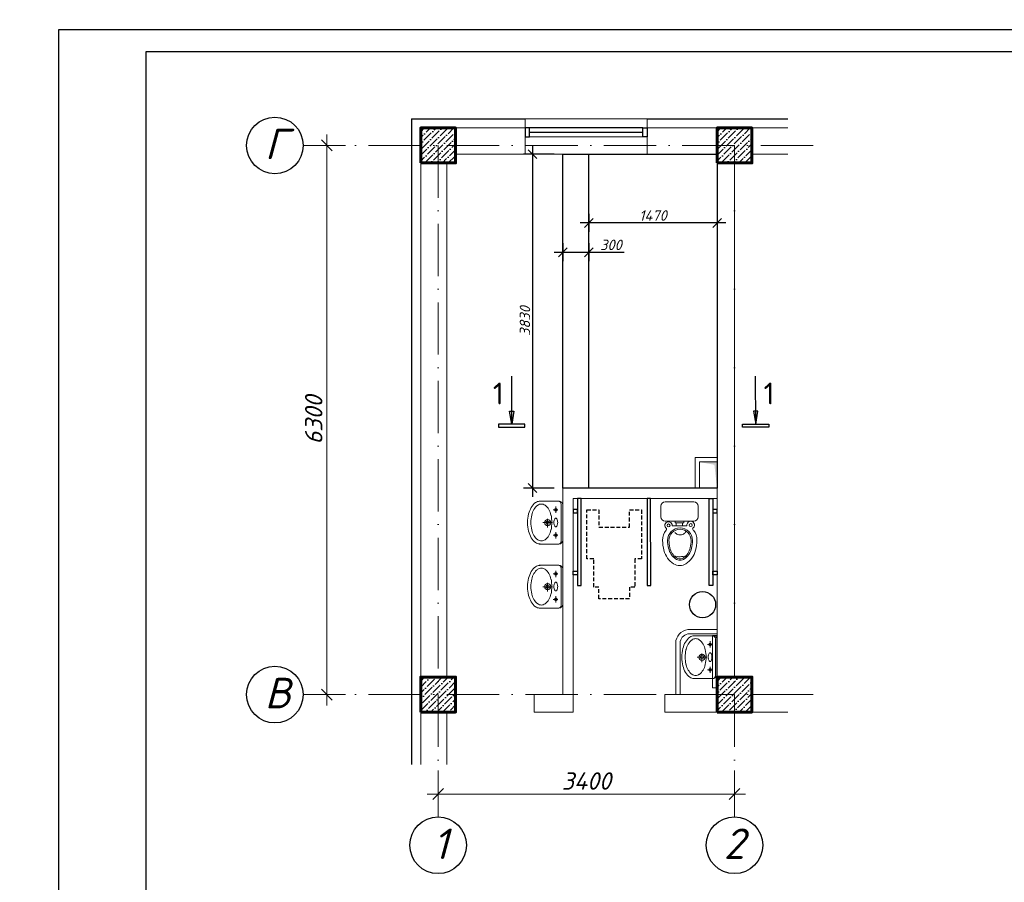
# Model space of a CAD drawing. Header units: millimetres. Extents: x 363306 to 7757304, y 1022887 to 1207196.
# Tile 209 of 256: x 1054807 to 1077400, y 1069115 to 1088906. Entities that reach past the tile are written whole.
import ezdxf
from ezdxf import colors
from ezdxf.entities.mleader import LeaderData, LeaderLine
from ezdxf.math import Vec2, Vec3

# ---------------------------------------------------------------- set-up
doc = ezdxf.new("R2010")
doc.units = ezdxf.units.MM
doc.linetypes.add('ACAD_ISO10W100', pattern=[18, 12, -3, 0, -3])
doc.linetypes.add('ШТРИХОВАЯ', pattern=[19.05, 12.7, -6.35])
for name, color, linetype, lineweight in [('.', 7, 'Continuous', 15), ('PLAN', 250, 'Continuous', 25), ('размеры', 12, 'Continuous', 15), ('Сантехника', 150, 'Continuous', 13)]:
    doc.layers.add(name, color=color, linetype=linetype, lineweight=lineweight)
for name, color, linetype in [('0 @ 100', 7, 'Continuous'), ('kcd_tx', 7, 'Continuous'), ('O3SAD', 1, 'Continuous')]:
    doc.layers.add(name, color=color, linetype=linetype)
doc.styles.add('Arial', font='arial.ttf')
doc.styles.add('iso', font='isocpeur.TTF')
doc.styles.add('ISOCPEUR', font='isocpeur.TTF')
doc.styles.get("Standard").update_dxf_attribs({"font": 'isocpeui.ttf'})
doc.styles.add('ГОСТ 2.304', font='isocpeui.ttf')
doc.dimstyles.new('12121212', dxfattribs={"dimtxt": 200, "dimasz": 200, "dimexe": 200, "dimexo": 100, "dimgap": 100, "dimtad": 1, "dimdec": 0, "dimzin": 0, "dimdsep": 46, "dimtxsty": 'Standard', "dimblk": 'OBLIQUE', "dimcen": 200, "dimdle": 200, "dimclrd": 5, "dimclre": 5, "dimclrt": 5, "dimadec": 0, "dimazin": 0, "dimtfac": 1, "dimtdec": 0, "dimtofl": 0, "dimtmove": 1, "dimatfit": 3, "dimldrblk": 'OBLIQUE', "dimfxl": 0, "dimtolj": 1, "dimtzin": 0, "dimlwd": 9, "dimlwe": 9, "dimarcsym": 0})
doc.dimstyles.new('Санжар', dxfattribs={"dimtxt": 240, "dimasz": 200, "dimexe": 200, "dimexo": 200, "dimgap": 50, "dimtad": 1, "dimdec": 0, "dimtxsty": 'Standard', "dimblk": 'OBLIQUE', "dimcen": 2.5, "dimdle": 200, "dimclrd": 152, "dimclre": 152, "dimclrt": 152, "dimadec": 0, "dimazin": 0, "dimtfac": 1, "dimtdec": 0, "dimtmove": 0, "dimatfit": 3, "dimldrblk": 'OBLIQUE', "dimfxl": 0, "dimlwd": 0, "dimlwe": 0, "dimarcsym": 0})

# ---------------------------------------------------------------- blocks, each defined once
blk = doc.blocks.new('Раковина')
at = {"layer": 'Сантехника'}
for p, q in [((-273, -142), (-273, 109)), ((49, 1), (-63, 1)), ((0, -61), (0, 61)), ((273, 109), (273, -142)), ((-121, -104), (-201, -104)), ((-161, -127), (-161, -70)), ((204, -104), (124, -104)), ((164, -127), (164, -70)), ((-240, -172), (0, -172)), ((0, -192), (-223, -192)), ((240, -172), (0, -172)), ((223, -192), (0, -192))]:
    blk.add_line(p, q, dxfattribs=at)
for centre, radius in [((0, 1), 39.9), ((0, 1), 22.4), ((-161, -104), 17.1), ((164, -104), 17.1)]:
    blk.add_circle(centre, radius, dxfattribs=at)
for centre, radius, start, end in [((-2, -218), 475, 90, 103.2739), ((-2, -218), 475, 89.7855, 90), ((2, -218), 475, 90, 90.2145), ((2, -218), 475, 76.7261, 90), ((-181, 102), 91.5, 143.9722, 180), ((-96, 40), 197, 119.663, 143.9722), ((-154, 81), 79.4, 143.9722, 180), ((-80, 27), 171, 119.663, 143.9722), ((-39, -60), 312, 103.2739, 119.663), ((-31, -59), 271, 103.2739, 119.663), ((2, -197), 412, 90, 103.2739), ((2, -197), 412, 76.7261, 90), ((34, -59), 271, 60.337, 76.7261), ((39, -60), 312, 60.337, 76.7261), ((83, 27), 171, 36.0278, 60.337), ((96, 40), 197, 36.0278, 60.337), ((158, 81), 79.4, 0, 36.0278), ((181, 102), 91.5, 0, 36.0278), ((-181, 102), 91.5, 180, 184.1196), ((-154, 81), 79.4, 180, 216.0278), ((-80, 135), 171, 216.0278, 240.337), ((83, 135), 171, 299.663, 323.9722), ((158, 81), 79.4, 323.9722, 0), ((181, 102), 91.5, 355.8804, 0), ((-31, 222), 271, 240.337, 256.7261), ((2, 359), 412, 256.7261, 270), ((-43, -103), 11.5, 136.143, 180), ((-43, -103), 11.5, 180, 223.857), ((-22, -123), 40.8, 113.3198, 136.143), ((-22, -82), 40.8, 223.857, 246.6802), ((-8, -156), 76.8, 100.124, 113.3198), ((-8, -49), 76.8, 246.6802, 259.876), ((2, -209), 130, 90, 100.124), ((2, 3), 130, 259.876, 270), ((2, 359), 412, 270, 283.2739), ((2, -209), 130, 79.876, 90), ((2, 3), 130, 270, 280.124), ((11, -156), 76.8, 66.6802, 79.876), ((11, -49), 76.8, 280.124, 293.3198), ((25, -123), 40.8, 43.857, 66.6802), ((25, -82), 40.8, 293.3198, 316.143), ((46, -103), 11.5, 0, 43.857), ((46, -103), 11.5, 316.143, 0), ((34, 222), 271, 283.2739, 299.663), ((-236, -135), 37.1, 180, 270), ((-223, -142), 50, 180, 270), ((223, -142), 50, 270, 0), ((236, -135), 37.1, 270, 0)]:
    blk.add_arc(centre, radius, start, end, dxfattribs=at)
blk = doc.blocks.new('42')
at = {"layer": 'Сантехника', "lineweight": 15, "ltscale": 5}
for p, q in [((16810564, -7009133), (16810564, -7008803)), ((16810564, -7009133), (16810564, -7008803)), ((16810614, -7008753), (16810734, -7008753)), ((16810614, -7008753), (16810734, -7008753)), ((16810784, -7008803), (16810784, -7009133)), ((16810784, -7008803), (16810784, -7009133)), ((16810784, -7008918), (16810805, -7008918)), ((16810784, -7009018), (16810784, -7008918)), ((16810784, -7008918), (16810805, -7008918)), ((16810784, -7009018), (16810784, -7008918)), ((16810805, -7008918), (16810805, -7008930)), ((16810805, -7008918), (16810805, -7008930)), ((16810805, -7008930), (16810837, -7008930)), ((16810805, -7008930), (16810805, -7009002)), ((16810805, -7008930), (16810837, -7008930)), ((16810805, -7008930), (16810805, -7009002)), ((16810837, -7008930), (16810837, -7008883)), ((16810837, -7008930), (16810837, -7008883)), ((16810837, -7009002), (16810837, -7008930)), ((16810837, -7009002), (16810837, -7008930)), ((16810805, -7009018), (16810784, -7009018)), ((16810805, -7009018), (16810784, -7009018)), ((16810805, -7009002), (16810805, -7009018)), ((16810839, -7009002), (16810805, -7009002)), ((16810805, -7009002), (16810805, -7009018)), ((16810839, -7009002), (16810805, -7009002)), ((16810837, -7009053), (16810837, -7009002)), ((16810837, -7009053), (16810837, -7009002)), ((16810734, -7009183), (16810614, -7009183)), ((16810734, -7009183), (16810614, -7009183))]:
    blk.add_line(p, q, dxfattribs=at)
for centre, radius in [((16810834, -7008842), 16.8), ((16810834, -7008842), 16.8), ((16810830, -7009096), 17.7), ((16810830, -7009096), 17.7)]:
    blk.add_circle(centre, radius, dxfattribs=at)
for centre, radius, start, end in [((16810614, -7008803), 50, 90, 180), ((16810614, -7008803), 50, 90, 180), ((16810734, -7008803), 50, 0, 90), ((16810734, -7008803), 50, 0, 90), ((16810834, -7008842), 41.7, 46.3561, 274.5234), ((16810834, -7008842), 41.7, 46.3561, 274.5234), ((16810875, -7008804), 14.8, 210.1316, 329.8684), ((16810875, -7008804), 14.8, 210.1316, 329.8684), ((16811005, -7008974), 143, 90, 270), ((16811005, -7008974), 143, 90, 270), ((16811005, -7008971), 197, 90, 126.6276), ((16811005, -7008971), 197, 90, 126.6276), ((16811005, -7008971), 197, 90, 126.6276), ((16811005, -7008971), 197, 90, 126.6276), ((16811005, -7009192), 418, 74.1534, 90), ((16811005, -7009192), 418, 74.1534, 90), ((16811005, -7009192), 418, 74.1534, 90), ((16811005, -7009192), 418, 74.1534, 90), ((16811005, -7009192), 361, 75.3961, 90), ((16811005, -7009192), 361, 75.3961, 90), ((16811036, -7009083), 305, 55.5781, 74.1534), ((16811083, -7009014), 222, 31.1508, 55.5781), ((16811005, -7008974), 127, 90, 270), ((16811005, -7008974), 127, 90, 270), ((16810859, -7008982), 86.5, 26.3453, 50.0898), ((16810859, -7008982), 86.5, 26.3453, 50.0898), ((16810873, -7008975), 70.5, 0, 26.3453), ((16810873, -7008975), 70.5, 0, 26.3453), ((16811005, -7009199), 352, 76.0396, 90), ((16811005, -7009199), 352, 76.0396, 90), ((16811033, -7009088), 238, 59.0295, 76.0396), ((16811033, -7009088), 238, 59.0295, 76.0396), ((16811033, -7009084), 250, 57.8288, 75.3961), ((16811033, -7009084), 250, 57.8288, 75.3961), ((16811075, -7009018), 156, 34.6124, 59.0295), ((16811075, -7009018), 156, 34.6124, 59.0295), ((16811076, -7009017), 170, 33.3646, 57.8288), ((16811076, -7009017), 170, 33.3646, 57.8288), ((16810980, -7008972), 213, 339.9995, 18.4846), ((16810980, -7008972), 213, 339.9995, 18.4846), ((16811138, -7008974), 78.9, 0, 34.6124), ((16811138, -7008974), 78.9, 0, 34.6124), ((16811140, -7008974), 92.6, 0, 33.3646), ((16811140, -7008974), 92.6, 0, 33.3646), ((16811155, -7008971), 138, 0, 31.1508), ((16810830, -7009096), 43.6, 80.8208, 316.5729), ((16810830, -7009096), 43.6, 80.8208, 316.5729), ((16810850, -7008956), 101, 299.2377, 309.9102), ((16810850, -7008956), 101, 299.2377, 309.9102), ((16810859, -7008967), 86.5, 309.9102, 333.6547), ((16810859, -7008967), 86.5, 309.9102, 333.6547), ((16810873, -7008975), 70.5, 333.6547, 0), ((16810873, -7008975), 70.5, 333.6547, 0), ((16811075, -7008930), 156, 300.9705, 325.3876), ((16811075, -7008930), 156, 300.9705, 325.3876), ((16811076, -7008931), 170, 302.1712, 326.6354), ((16811076, -7008931), 170, 302.1712, 326.6354), ((16811138, -7008974), 78.9, 325.3876, 0), ((16811138, -7008974), 78.9, 325.3876, 0), ((16811083, -7008927), 222, 304.4219, 328.8492), ((16811083, -7008927), 222, 304.4219, 328.8492), ((16811140, -7008974), 92.6, 326.6354, 0), ((16811140, -7008974), 92.6, 326.6354, 0), ((16811155, -7008971), 138, 328.8492, 0), ((16810614, -7009133), 50, 180, 270), ((16810614, -7009133), 50, 180, 270), ((16810734, -7009133), 50, 270, 0), ((16810734, -7009133), 50, 270, 0), ((16810874, -7009131), 13.6, 20.6387, 159.3613), ((16810874, -7009131), 13.6, 20.6387, 159.3613), ((16811005, -7008971), 197, 233.3724, 270), ((16811005, -7008971), 197, 233.3724, 270), ((16811005, -7008749), 352, 270, 283.9604), ((16811005, -7008749), 352, 270, 283.9604), ((16811005, -7008756), 361, 270, 284.6039), ((16811005, -7008756), 361, 270, 284.6039), ((16811005, -7008749), 418, 270, 285.8466), ((16811005, -7008749), 418, 270, 285.8466), ((16811033, -7008860), 238, 283.9604, 300.9705), ((16811033, -7008860), 238, 283.9604, 300.9705), ((16811033, -7008864), 250, 284.6039, 302.1712), ((16811033, -7008864), 250, 284.6039, 302.1712), ((16811036, -7008858), 305, 285.8466, 304.4219), ((16811036, -7008858), 305, 285.8466, 304.4219)]:
    blk.add_arc(centre, radius, start, end, dxfattribs=at)
at = {"layer": 'Сантехника', "lineweight": 5}
for centre, radius, start, end in [((16811036, -7009083), 305, 55.5781, 74.1534), ((16811083, -7009014), 222, 31.1508, 55.5781)]:
    blk.add_arc(centre, radius, start, end, dxfattribs=at)
blk = doc.blocks.new('_Oblique')
at = {"color": 0, "linetype": 'ByBlock', "lineweight": -2}
blk.add_line((-0.5, -0.5), (0.5, 0.5), dxfattribs=at)
blk = doc.blocks.new('*D806')
at = {"color": 5, "lineweight": 9, "transparency": 16777216}
for p, q in [((1061854, 1086271), (1061854, 1073171)), ((1062284, 1086021), (1061604, 1086021)), ((1062284, 1073421), (1061604, 1073421))]:
    blk.add_line(p, q, dxfattribs=at)
at = {"layer": 'Defpoints', "color": 0, "lineweight": 25, "transparency": 16777216}
for p in [(1062384, 1086021), (1061854, 1073421), (1062384, 1073421)]:
    blk.add_point(p, dxfattribs=at)
at = {"color": 5, "lineweight": 9, "transparency": 16777216, "xscale": 250, "yscale": 250, "zscale": 250}
for p, rotation in [((1061854, 1086021), 90), ((1061854, 1073421), 270)]:
    blk.add_blockref('_Oblique', p, dxfattribs=dict(at, rotation=rotation))
at = {"color": 5, "lineweight": 40, "transparency": 16777216, "insert": (1061554, 1079721), "char_height": 400, "attachment_point": 5, "rotation": 90}
blk.add_mtext('\\A1;6300', dxfattribs=at)
blk = doc.blocks.new('*D807')
at = {"color": 5, "lineweight": 9, "transparency": 16777216}
for p, q in [((1064409, 1071676), (1064409, 1070889)), ((1071209, 1071676), (1071209, 1070889)), ((1064159, 1071139), (1071459, 1071139))]:
    blk.add_line(p, q, dxfattribs=at)
at = {"layer": 'Defpoints', "color": 0, "lineweight": 25, "transparency": 16777216}
for p in [(1064409, 1071776), (1071209, 1071776), (1071209, 1071139)]:
    blk.add_point(p, dxfattribs=at)
at = {"color": 5, "lineweight": 9, "transparency": 16777216, "xscale": 250, "yscale": 250, "zscale": 250, "rotation": 180}
blk.add_blockref('_Oblique', (1064409, 1071139), dxfattribs=at)
at = {"color": 5, "lineweight": 9, "transparency": 16777216, "xscale": 250, "yscale": 250, "zscale": 250}
blk.add_blockref('_Oblique', (1071209, 1071139), dxfattribs=at)
at = {"color": 5, "lineweight": 40, "transparency": 16777216, "insert": (1067809, 1071439), "char_height": 400, "attachment_point": 5}
blk.add_mtext('\\A1;3400', dxfattribs=at)
blk = doc.blocks.new('*D988')
at = {"layer": 'Defpoints', "color": 0, "lineweight": 25, "transparency": 16777216}
for p in [(1067269, 1085821), (1066571, 1078161), (1067269, 1078161)]:
    blk.add_point(p, dxfattribs=at)
at = {"layer": 'kcd_tx', "transparency": 16777216}
for p, q in [((1067069, 1085821), (1066371, 1085821)), ((1066571, 1086021), (1066571, 1077961)), ((1067069, 1078161), (1066371, 1078161))]:
    blk.add_line(p, q, dxfattribs=at)
at = {"layer": 'kcd_tx', "transparency": 16777216, "xscale": 200, "yscale": 200, "zscale": 200}
for p, rotation in [((1066571, 1085821), 90), ((1066571, 1078161), 270)]:
    blk.add_blockref('_Oblique', p, dxfattribs=dict(at, rotation=rotation))
at = {"layer": 'kcd_tx', "lineweight": 30, "transparency": 16777216, "insert": (1066401, 1081991), "char_height": 240, "attachment_point": 5, "rotation": 90, "bg_fill": 3, "box_fill_scale": 1.1, "bg_fill_color": 256, "bg_fill_true_color": 13158600, "bg_fill_transparency": 0}
blk.add_mtext('3830', dxfattribs=at)
blk = doc.blocks.new('*D989')
at = {"layer": 'Defpoints', "color": 0, "lineweight": 25, "transparency": 16777216}
for p in [(1067869, 1084653), (1070809, 1084653), (1067869, 1084242)]:
    blk.add_point(p, dxfattribs=at)
at = {"layer": 'kcd_tx', "transparency": 16777216}
for p, q in [((1067869, 1084453), (1067869, 1084042)), ((1070809, 1084453), (1070809, 1084042)), ((1071009, 1084242), (1067669, 1084242))]:
    blk.add_line(p, q, dxfattribs=at)
at = {"layer": 'kcd_tx', "transparency": 16777216, "xscale": 200, "yscale": 200, "zscale": 200, "rotation": 180}
blk.add_blockref('_Oblique', (1067869, 1084242), dxfattribs=at)
at = {"layer": 'kcd_tx', "transparency": 16777216, "xscale": 200, "yscale": 200, "zscale": 200}
blk.add_blockref('_Oblique', (1070809, 1084242), dxfattribs=at)
at = {"layer": 'kcd_tx', "lineweight": 30, "transparency": 16777216, "insert": (1069339, 1084413), "char_height": 240, "attachment_point": 5, "bg_fill": 3, "box_fill_scale": 1.1, "bg_fill_color": 256, "bg_fill_true_color": 13158600, "bg_fill_transparency": 0}
blk.add_mtext('1470', dxfattribs=at)
blk = doc.blocks.new('*D808')
at = {"layer": 'Defpoints', "color": 0, "lineweight": 25, "transparency": 16777216}
for p in [(1067269, 1083980), (1067869, 1083980), (1067869, 1083569)]:
    blk.add_point(p, dxfattribs=at)
at = {"layer": 'kcd_tx', "transparency": 16777216}
for p, q in [((1067269, 1083780), (1067269, 1083369)), ((1067869, 1083780), (1067869, 1083369)), ((1067069, 1083569), (1067869, 1083569)), ((1067869, 1083569), (1068678, 1083569))]:
    blk.add_line(p, q, dxfattribs=at)
at = {"layer": 'kcd_tx', "transparency": 16777216, "xscale": 200, "yscale": 200, "zscale": 200, "rotation": 180}
blk.add_blockref('_Oblique', (1067269, 1083569), dxfattribs=at)
at = {"layer": 'kcd_tx', "transparency": 16777216, "xscale": 200, "yscale": 200, "zscale": 200}
blk.add_blockref('_Oblique', (1067869, 1083569), dxfattribs=at)
at = {"layer": 'kcd_tx', "lineweight": 30, "transparency": 16777216, "insert": (1068374, 1083739), "char_height": 240, "attachment_point": 5, "bg_fill": 3, "box_fill_scale": 1.1, "bg_fill_color": 256, "bg_fill_true_color": 13158600, "bg_fill_transparency": 0}
blk.add_mtext('300', dxfattribs=at)

msp = doc.modelspace()

# ---------------------------------------------------------------- hatches: boundary and pattern name
at = {"layer": '.', "lineweight": 0, "ltscale": 100, "transparency": 33554687}
h = msp.add_hatch(color=256, dxfattribs=at)
h.dxf.hatch_style = 1
h.paths.add_polyline_path([(1070408.606, 1078755.52), (1070808.606, 1078761.198), (1070807.98, 1078161.198), (1070747.877, 1078695.417)])
at = {"ltscale": 100}
h = msp.add_hatch(dxfattribs=at)
h.set_pattern_fill('ANSI36', color=256, scale=30, style=0)
h.set_pattern_definition([(45, (-33023516.495, 19452081.2), (50.51394068, 185.2177825), [238.125, -47.625, 0, -47.625])])
h.paths.add_polyline_path([(1064808.606, 1086421.198), (1064008.606, 1086421.198), (1064008.606, 1085621.198), (1064808.606, 1085621.198)])
h = msp.add_hatch(dxfattribs=at)
h.set_pattern_fill('ANSI36', color=256, scale=30, style=0)
h.set_pattern_definition([(45, (-33016716.495, 19452081.2), (50.51394068, 185.2177825), [238.125, -47.625, 0, -47.625])])
h.paths.add_polyline_path([(1071608.606, 1086421.198), (1070808.606, 1086421.198), (1070808.606, 1085621.198), (1071608.606, 1085621.198)])
h = msp.add_hatch(dxfattribs=at)
h.set_pattern_fill('ANSI36', color=256, scale=30, style=0)
h.set_pattern_definition([(45, (-32971516.495, 19439481.2), (50.51394068, 185.2177825), [238.125, -47.625, 0, -47.625])])
h.paths.add_polyline_path([(1064808.606, 1073821.198), (1064008.606, 1073821.198), (1064008.606, 1073021.198), (1064808.606, 1073021.198)])
h = msp.add_hatch(dxfattribs=at)
h.set_pattern_fill('ANSI36', color=256, scale=30, style=0)
h.set_pattern_definition([(45, (-32978316.495, 19439481.2), (50.51394068, 185.2177825), [238.125, -47.625, 0, -47.625])])
h.paths.add_polyline_path([(1071608.606, 1073821.198), (1070808.606, 1073821.198), (1070808.606, 1073021.198), (1071608.606, 1073021.198)])

# ---------------------------------------------------------------- linework, layer by layer
at = {"lineweight": 0, "ltscale": 100}
for p, q in [((1069208.606, 1086635.199), (1066408.606, 1086635.199)), ((1066408.606, 1086421.198), (1064008.606, 1086421.198)), ((1064008.606, 1086421.198), (1064008.606, 1071821.198)), ((1066408.606, 1085821.198), (1066408.606, 1086421.198)), ((1072435.543, 1086421.198), (1069208.606, 1086421.198)), ((1069208.606, 1085821.198), (1069208.606, 1086421.198)), ((1066408.606, 1085821.198), (1064808.606, 1085821.198)), ((1070808.606, 1085821.198), (1069208.606, 1085821.198)), ((1072435.543, 1085821.198), (1071608.606, 1085821.198)), ((1064608.606, 1085621.198), (1064608.606, 1073821.198)), ((1070808.606, 1073821.198), (1070808.606, 1085621.198)), ((1071208.606, 1073821.198), (1071208.606, 1085621.198)), ((1067268.606, 1073421.198), (1067268.606, 1078161.198)), ((1067268.606, 1078161.198), (1070808.606, 1078161.198)), ((1067508.606, 1073021.198), (1067508.606, 1077921.198)), ((1067508.606, 1077921.198), (1070808.606, 1077921.198)), ((1067508.606, 1073421.198), (1066608.606, 1073421.198)), ((1066608.606, 1073421.198), (1066608.606, 1073021.198)), ((1070808.606, 1073421.198), (1069608.606, 1073421.198)), ((1069608.606, 1073421.198), (1069608.606, 1073021.198)), ((1072435.543, 1073421.198), (1071608.606, 1073421.198)), ((1064608.606, 1073021.198), (1064608.606, 1071821.198)), ((1067508.606, 1073021.198), (1066608.606, 1073021.198)), ((1072435.543, 1073021.198), (1069608.606, 1073021.198))]:
    msp.add_line(p, q, dxfattribs=at)
at = {"color": 5}
for p, q in [((1069108.606, 1086421.198), (1066508.606, 1086421.198)), ((1069108.606, 1086321.198), (1066508.606, 1086321.198))]:
    msp.add_line(p, q, dxfattribs=at)
at = {"color": 5, "lineweight": 0}
msp.add_line((1069108.606, 1086221.198), (1066508.606, 1086221.198), dxfattribs=at)
at = {"color": 1, "linetype": 'ACAD_ISO10W100', "lineweight": 9, "ltscale": 100}
for p, q in [((1073011.178, 1086021.198), (1061312.644, 1086021.198)), ((1064408.606, 1086021.198), (1064408.606, 1070613.563)), ((1071208.606, 1086021.198), (1071208.606, 1070613.563)), ((1073011.178, 1073421.198), (1061312.644, 1073421.198))]:
    msp.add_line(p, q, dxfattribs=at)
at = {"lineweight": 9, "ltscale": 100}
msp.add_line((1069208.606, 1085821.199), (1066408.606, 1085821.199), dxfattribs=at)
at = {"color": 244, "linetype": 'Continuous', "lineweight": 25, "ltscale": 50, "true_color": 0x991b1e}
for p, q in [((1066097.29, 1079624.165), (1066047.455, 1079924.689)), ((1071744.714, 1079924.689), (1071644.158, 1079924.54)), ((1071644.158, 1079924.54), (1071694.879, 1079624.165)), ((1071694.879, 1079624.165), (1071744.714, 1079924.689)), ((1065797.29, 1079624.607), (1065797.187, 1079554.607)), ((1071394.879, 1079623.722), (1071994.879, 1079624.607)), ((1071394.982, 1079553.722), (1071394.879, 1079623.722)), ((1071994.982, 1079554.607), (1071394.982, 1079553.722)), ((1071994.879, 1079624.607), (1071994.982, 1079554.607))]:
    msp.add_line(p, q, dxfattribs=at)
at = {"lineweight": 30}
msp.add_lwpolyline([(1057706.348, 1088178.072), (1097206.348, 1088178.072), (1097206.348, 1059478.072), (1057706.348, 1059478.072)], close=True, dxfattribs=at)
at = {"color": 252, "lineweight": 0, "ltscale": 100}
for points in [[(1066408.606, 1086635.198), (1063794.606, 1086635.198), (1063794.606, 1071821.198)], [(1066408.606, 1086421.198), (1066408.606, 1086635.198)], [(1072435.543, 1086635.198), (1069208.606, 1086635.198)], [(1069208.606, 1086421.198), (1069208.606, 1086635.198)]]:
    msp.add_lwpolyline(points, dxfattribs=at)
at = {"color": 32, "lineweight": 0, "ltscale": 100}
for points in [[(1066408.606, 1086621.198), (1063808.606, 1086621.198), (1063808.606, 1071821.198)], [(1072435.543, 1086621.198), (1069208.606, 1086621.198)]]:
    msp.add_lwpolyline(points, dxfattribs=at)
at = {"color": 5}
for points in [[(1066408.606, 1086221.198), (1066508.606, 1086221.198), (1066508.606, 1086421.198), (1066408.606, 1086421.198)], [(1069208.606, 1086221.198), (1069108.606, 1086221.198), (1069108.606, 1086421.198), (1069208.606, 1086421.198)]]:
    msp.add_lwpolyline(points, close=True, dxfattribs=at)
at = {"color": 18, "lineweight": 30, "true_color": 0x000000}
for points in [[(1067268.606, 1085821.199), (1070808.606, 1085821.199), (1070808.606, 1085621.198), (1070808.606, 1078161.198), (1067268.606, 1078161.198), (1067268.606, 1085821.199)], [(1067868.606, 1078161.198), (1067868.606, 1085821.199)]]:
    msp.add_lwpolyline(points, dxfattribs=at)
at = {"color": 244, "linetype": 'Continuous', "lineweight": 25, "ltscale": 50, "true_color": 0x991b1e}
for points in [[(1066097.29, 1079624.165), (1066098.912, 1080724.163)], [(1071694.879, 1079624.165), (1071693.257, 1080724.163)]]:
    msp.add_lwpolyline(points, dxfattribs=at)
at = {"color": 144, "lineweight": 0, "ltscale": 100}
msp.add_lwpolyline([(1070808.606, 1078861.198), (1070308.606, 1078861.198), (1070308.606, 1078161.198)], dxfattribs=at)
at = {"lineweight": 0, "ltscale": 100}
for points in [[(1070808.606, 1078161.198), (1070408.606, 1078161.198), (1070408.606, 1078761.198), (1070808.606, 1078761.198)], [(1070700.99, 1074773.492), (1070800.99, 1074773.492), (1070800.99, 1073573.492), (1070700.99, 1073573.492)]]:
    msp.add_lwpolyline(points, close=True, dxfattribs=at)
for points in [[(1067608.579, 1077921.061), (1067608.796, 1075921.14), (1067688.796, 1075921.14), (1067688.579, 1077921.061)], [(1069205.471, 1077921.061), (1069205.688, 1075921.14), (1069285.688, 1075921.14), (1069285.471, 1077921.061)], [(1070708.606, 1077921.061), (1070708.388, 1075921.14), (1070628.388, 1075921.14), (1070628.606, 1077921.061)], [(1067508.579, 1077670.513), (1067508.579, 1077590.513), (1067608.579, 1077590.513), (1067608.579, 1077670.513)], [(1070708.606, 1077670.513), (1070708.606, 1077590.513), (1070808.606, 1077590.513), (1070808.606, 1077670.513)], [(1067508.579, 1076171.689), (1067508.579, 1076251.689), (1067608.579, 1076251.689), (1067608.579, 1076171.689)], [(1070708.606, 1076171.689), (1070708.606, 1076251.689), (1070808.606, 1076251.689), (1070808.606, 1076171.689)]]:
    msp.add_lwpolyline(points, close=True)
at = {"linetype": 'ШТРИХОВАЯ', "ltscale": 7}
msp.add_lwpolyline([(1068099.821, 1075621.14), (1068099.821, 1075887.748), (1067980.417, 1075887.748), (1067980.417, 1076533.725), (1067821.253, 1076533.725), (1067821.253, 1077661.14), (1068099.821, 1077661.14), (1068099.821, 1077261.14), (1068799.821, 1077261.14), (1068799.821, 1077661.14), (1069078.39, 1077661.14), (1069078.39, 1076533.725), (1068919.226, 1076533.725), (1068919.226, 1075887.748), (1068799.821, 1075887.748), (1068799.821, 1075621.14)], close=True, dxfattribs=at)
at = {"lineweight": 0, "ltscale": 100}
for points in [[(1070808.606, 1074914.16), (1070138.289, 1074914.16)], [(1070808.606, 1074814.16), (1070138.289, 1074814.16)], [(1069860.276, 1073421.198), (1069860.276, 1074601.768)], [(1069960.276, 1073421.198), (1069960.276, 1074601.768)]]:
    msp.add_lwpolyline(points, dxfattribs=at)
at = {"ltscale": 100}
msp.add_circle((1070476.435, 1075485.693), 300, dxfattribs=at)
at = {"lineweight": 0, "ltscale": 100}
for centre, radius, start, end in [((1070178.364, 1074598.59), 318.104, 97.237452, 179.4276216), ((1070180.943, 1074597.615), 220.706, 101.1432822, 178.9216597)]:
    msp.add_arc(centre, radius, start, end, dxfattribs=at)
at = {"layer": 'O3SAD', "color": 1}
msp.add_lwpolyline([(1055706.348, 1088678.072), (1097706.348, 1088678.072), (1097706.348, 1058978.072), (1055706.348, 1058978.072)], close=True, dxfattribs=at)
at = {"layer": 'PLAN', "color": 158, "lineweight": 30}
for centre in [(1060662.874, 1086021.198), (1060662.874, 1073421.198), (1064408.606, 1069963.792), (1071208.606, 1069963.792)]:
    msp.add_circle(centre, 649.771, dxfattribs=at)
at = {"layer": 'размеры', "lineweight": 60, "ltscale": 5}
for points in [[(1064008.606, 1085621.198), (1064808.606, 1085621.198), (1064808.606, 1086421.198), (1064008.606, 1086421.198)], [(1070808.606, 1085621.198), (1071608.606, 1085621.198), (1071608.606, 1086421.198), (1070808.606, 1086421.198)], [(1064008.606, 1073021.198), (1064808.606, 1073021.198), (1064808.606, 1073821.198), (1064008.606, 1073821.198)], [(1070808.606, 1073021.198), (1071608.606, 1073021.198), (1071608.606, 1073821.198), (1070808.606, 1073821.198)]]:
    msp.add_lwpolyline(points, close=True, dxfattribs=at)

# ---------------------------------------------------------------- block references
at = {"xscale": -2, "yscale": 2, "zscale": 2, "rotation": 90}
msp.add_blockref('42', (-12947988.444, 34698970.114), dxfattribs=at)
at = {"layer": 'Сантехника', "extrusion": (0, 0, -1), "xscale": -1.798037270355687, "yscale": 1.798037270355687, "zscale": -1.798037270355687, "rotation": 270}
for p in [(-1066923.342, 1077367.267), (-1066923.342, 1075896.385), (-1070463.342, 1074278.583)]:
    msp.add_blockref('Раковина', p, dxfattribs=at)

# ---------------------------------------------------------------- texts
at = {"color": 116, "lineweight": 0, "true_color": 0x136734, "insert": (883892.483, 1087785.858), "char_height": 500, "width": 18765.00851, "attachment_point": 1, "style": 'Arial'}
msp.add_mtext('\\pi1602.2;{\\fISOCPEUR|b0|i1|c204|p34;\\L\\C256;\\c0;План ленточного фундамента для перегородки }', dxfattribs=at)
at = {"lineweight": 9, "char_height": 400, "width": 9717.00309, "attachment_point": 1, "style": 'iso'}
for insert in [(954613.151, 1083015.009), (999613.151, 1083015.009), (1044613.151, 1083015.009)]:
    msp.add_mtext('\\pi1764.372;{\\fISOCPEUR|b0|i1|c204|p34;Примерных вид для\\P\\pi488.236;стена монтажа (Газоблок)}', dxfattribs=dict(at, insert=insert))
at = {"linetype": 'Continuous', "lineweight": 25, "ltscale": 50, "char_height": 500, "width": 450}
for insert, attachment_point in [((1065664.82, 1080579.65), 1), ((1072127.349, 1080579.65), 3)]:
    msp.add_mtext('\\fISOCPEUR|b0|i0|c0|p34;\\W1.0000000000;\\T1.0000000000;\\o\\l1', dxfattribs=dict(at, insert=insert, attachment_point=attachment_point))
at = {"layer": '0 @ 100', "color": 7, "insert": (761996.908, 1075986.433), "char_height": 318.940213, "width": 19697.5359, "attachment_point": 4, "style": 'ГОСТ 2.304'}
msp.add_mtext('\\pi5457.36288;{\\fISOCPEUR|b1|i1|c204|p34;Характеристика участка строительства:\\P\\pi0;\\P}Расчетная зимняя температура воздух 15 °С.\\PСкоростной напор ветра   - 38кг/м2.\\PВес снегового покрова    - 50кг/м2.\\PКлассификация зданий по функциональной пожарной опасности - Ф 4.1 \\PКоэффициент надежности по назначению - 0.95\\P\\P^IПроектом разработано подъёмник для мало мобильных граждан населения грузоподъемностью 250 кг. скоростью 0,25 см/с. Двери шахт подъёмника противопожарные с пределом огнестойкости El 30. Подъёмники оборудованы кабинами габаритами 1500х1500 мм, ширина дверей кабины обеспечивает проезд инвалидной коляски. Для экстренных случаев подъёмник оснащен дополнительным аккумулятором и механическим спуском для безопасного спуска пассажира в нулевую отметку. Так же в дверях подъёмника установлены замки датчики которые открываются с ключевыми картами, чтобы открыть двери подъёмника.\\P^IС внешней и внутренней стороны наружных стен предусмотрено обшивка из аквапанелей толщиной 12,5мм с утеплением из минераловатной ваты на кварцевой основе, А =0,040 Вт/мС, толщиной 100мм. (по теплотехническому расчету). Наружная отделка из органическое стекло.\\P^IПодрядчик обязан предоставить заказчику сертификаты соответствия и пожарной безопасности на фасадную систему и все применяемые в данной системе материалы и изделия.\\PКонструкции, изделия и материалы применены по действующим стандартам, ТУ, сертификатам. На путях эвакуации используются отделочные материалы, соответствующие требованиям п. 5.25 ШНК 2.01.02-04.\\PОтделка стен с внутренней стороны окраска водоэмульсионными красками светлых тонов. Во внутренней и наружной отделке использованы современные отделочные материалы используемые на территории Республики Узбекистан.\\P^IКрыша - скатная из металлических профилированных листов с полимерными покрытиями с обеих сторон толщ.0,55мм по металлическим конструкциям.\\P^IПо периметру наружных стен устраивается бетонная отмостка. Бетон кл.В 7,5 шириной 1000 мм, толщиной 50 мм по гравийному основанию толщиной 100 мм -150 мм.\\P^IВсе строительно-монтажные работы вести согласно указаний соответствующих строительных норм и проекта производства работ (П.П.Р.) на основании ШНК 3.01.01 - 03 и КМК 3.01.02 - 00.', dxfattribs=at)
at = {"layer": 'PLAN', "lineweight": 30, "char_height": 700, "width": 677.31482}
for s, insert, attachment_point in [('Г', (1060431.308, 1086406.774), 1), ('B', (1060431.308, 1073806.774), 1), ('1', (1064640.171, 1070349.368), 3), ('2', (1071440.171, 1070349.368), 3)]:
    msp.add_mtext(s, dxfattribs=dict(at, insert=insert, attachment_point=attachment_point))

# ---------------------------------------------------------------- dimensions: what is measured, and where the dimension line sits
at = {"color": 12, "lineweight": 40}
dim = msp.add_linear_dim(base=(1061854.171, 1073421.198), p1=(1062384.297, 1086021.198), p2=(1062384.297, 1073421.198), angle=270, text='6300', dimstyle='12121212', override={"dimtxt": 400, "dimasz": 250, "dimexe": 250, "dimdle": 250}, dxfattribs=at)
dim.commit()
dim.dimension.update_dxf_attribs({"geometry": '*D806', "text_midpoint": (1061554.171, 1079721.198)})
dim = msp.add_linear_dim(base=(1071208.606, 1071139.059), p1=(1064408.606, 1071776.032), p2=(1071208.606, 1071776.032), text='3400', dimstyle='12121212', override={"dimtxt": 400, "dimasz": 250, "dimexe": 250, "dimgap": 100, "dimdle": 250}, dxfattribs=at)
dim.commit()
dim.dimension.update_dxf_attribs({"geometry": '*D807', "text_midpoint": (1067808.606, 1071439.059)})

# ---------------------------------------------------------------- leaders
ml = msp.add_multileader_mtext('Standard')
ml.set_content('{\\fISOCPEUR|b0|i1|c204|p34;\\C5;Ст-8}', color=256, style='ISOCPEUR')
ml.set_leader_properties()
ml.build(insert=Vec2(0, 0))
ml.multileader.update_dxf_attribs({"text_left_attachment_type": 6, "text_right_attachment_type": 6, "dogleg_length": 0.208, "arrow_head_size": 187.5, "scale": 100})
ctx = ml.context
ctx.base_point, ctx.scale, ctx.char_height, ctx.arrow_head_size, ctx.landing_gap_size, ctx.plane_origin = Vec3(1022054.667, 1079315.166), 100, 200, 187.5, 0, Vec3(1018479.711, 1077677.553)
ctx.left_attachment, ctx.right_attachment, ctx.text_align_type = 6, 6, 1
notes = []
notes.append((ctx, [(0, (1, 1, 0), (1022684.425, 1079315.166), (-1, 0), 20.819, [(1, [(1022684.425, 1079315.166), (1023062.268, 1078710.387), (1023062.268, 1078710.387)], 0, [])])]))
ctx.mtext.insert, ctx.mtext.width, ctx.mtext.alignment, ctx.mtext.flow_direction = Vec3(1022359.136, 1079555.166), 760.27741, 2, 5
for ctx, leaders in notes:
    for number, flags, end, landing, length, lines in leaders:
        leader = LeaderData()
        leader.index, (leader.has_last_leader_line, leader.has_dogleg_vector, leader.attachment_direction) = number, flags
        leader.last_leader_point, leader.dogleg_vector, leader.dogleg_length = Vec3(end), Vec3(landing), length
        for number, points, colour, breaks in lines:
            line = LeaderLine()
            line.index, line.vertices, line.color, line.breaks = number, Vec3.list(points), colors.encode_raw_color(colour), breaks
            leader.lines.append(line)
        ctx.leaders.append(leader)

# ---------------------------------------------------------------- next in the draw order: dimensions: what is measured, and where the dimension line sits
at = {"layer": 'kcd_tx', "color": 18, "lineweight": 30, "true_color": 0x000000}
dim = msp.add_linear_dim(base=(1066570.96, 1078161.198), p1=(1067268.606, 1085821.199), p2=(1067268.606, 1078161.198), angle=90, dimstyle='Санжар', override={"dimlfac": 0.5, "dimclrd": 256, "dimclre": 256, "dimclrt": 256, "dimfxl": 0.18, "dimtfill": 1, "dimlwd": 65535, "dimlwe": 65535, "dimarcsym": 2}, dxfattribs=at)
dim.commit()
dim.dimension.update_dxf_attribs({"geometry": '*D988', "text_midpoint": (1066400.96, 1081991.198)})
dim = msp.add_linear_dim(base=(1067868.606, 1084241.666), p1=(1070808.606, 1084652.936), p2=(1067868.606, 1084652.936), dimstyle='Санжар', override={"dimlfac": 0.5, "dimclrd": 256, "dimclre": 256, "dimclrt": 256, "dimfxl": 0.18, "dimtfill": 1, "dimlwd": 65535, "dimlwe": 65535, "dimarcsym": 2}, dxfattribs=at)
dim.commit()
dim.dimension.update_dxf_attribs({"geometry": '*D989', "text_midpoint": (1069338.606, 1084413.212)})

# ---------------------------------------------------------------- next in the draw order: linework, layer by layer
at = {"color": 244, "linetype": 'Continuous', "lineweight": 25, "ltscale": 50, "true_color": 0x991b1e}
for p, q in [((1066047.455, 1079924.689), (1066148.011, 1079924.54)), ((1066148.011, 1079924.54), (1066097.29, 1079624.165)), ((1065797.187, 1079554.607), (1066397.186, 1079553.722)), ((1066397.289, 1079623.722), (1065797.29, 1079624.607)), ((1066397.186, 1079553.722), (1066397.289, 1079623.722))]:
    msp.add_line(p, q, dxfattribs=at)

# ---------------------------------------------------------------- next in the draw order: dimensions: what is measured, and where the dimension line sits
at = {"layer": 'kcd_tx', "color": 18, "lineweight": 30, "true_color": 0x000000}
dim = msp.add_linear_dim(base=(1067868.606, 1083568.919), p1=(1067268.606, 1083980.19), p2=(1067868.606, 1083980.19), angle=180, dimstyle='Санжар', override={"dimlfac": 0.5, "dimclrd": 256, "dimclre": 256, "dimclrt": 256, "dimfxl": 0.18, "dimtfill": 1, "dimlwd": 65535, "dimlwe": 65535, "dimarcsym": 2}, dxfattribs=at)
dim.commit()
dim.dimension.update_dxf_attribs({"geometry": '*D808', "text_midpoint": (1068373.515, 1083738.919)})

doc.saveas('drawing.dxf')
